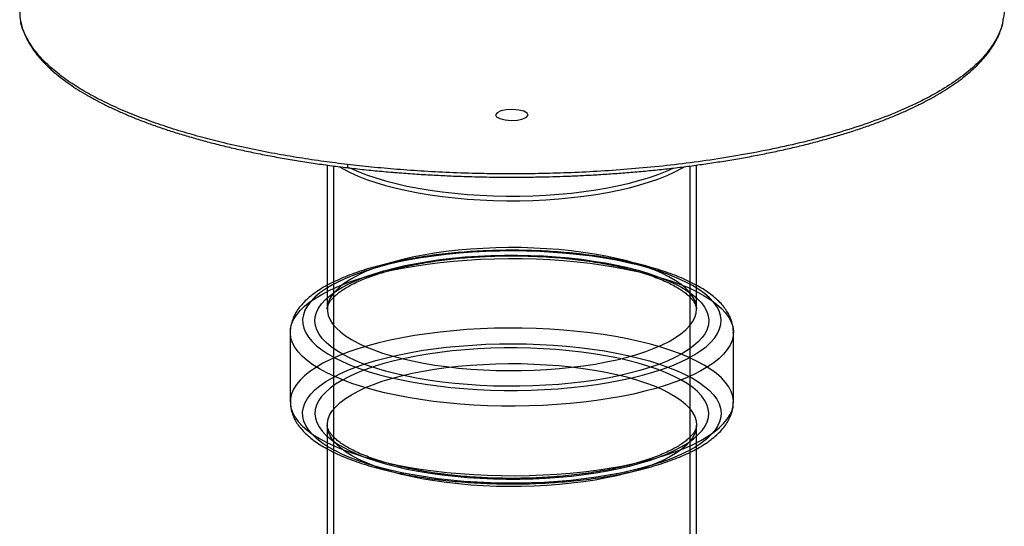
# Paper-space layout '_Dimétrica' of a CAD drawing. Header units: millimetres. Extents: x -216 to 185, y -230 to 523.
# Tile 2 of 3: x -216 to 184, y 22 to 228. Entities that reach past the tile are written whole.
import ezdxf

# ---------------------------------------------------------------- set-up
doc = ezdxf.new("R2010")
doc.units = ezdxf.units.MM

psp = doc.layouts.new('_Dimétrica')

# ---------------------------------------------------------------- linework, layer by layer
at = {"color": 7, "linetype": 'Continuous', "lineweight": 25}
for p, q in [((-215.13, 227.85), (-215.5, 232.05)), ((-90.58, 168.96), (-90.58, 110.43)), ((-88.08, 168.62), (-88.08, -195.98)), ((56.92, -195.98), (56.92, 168.62)), ((59.42, 110.43), (59.42, 168.96)), ((-105.58, 101), (-105.58, 72.72)), ((74.42, 72.72), (74.42, 101)), ((-90.58, 63.29), (-90.58, -7.42)), ((59.42, -7.42), (59.42, 63.29))]:
    psp.add_line(p, q, dxfattribs=at)
at = {"color": 7, "linetype": 'Continuous', "flags": 128}
psp.add_lwpolyline([(-8.99, 189.23), (-9.38, 190.08), (-10.71, 190.81), (-12.79, 191.32), (-15.29, 191.52), (-17.83, 191.39), (-20.03, 190.95), (-21.55, 190.26), (-22.16, 189.42), (-21.77, 188.58), (-20.44, 187.84), (-18.36, 187.33), (-15.87, 187.13), (-13.32, 187.26), (-11.12, 187.71), (-9.6, 188.4), (-8.99, 189.23)], dxfattribs=at)
at = {"color": 7, "linetype": 'Continuous', "lineweight": 25, "flags": 128}
for points in [[(-85.64, 168.27), (-84.15, 167.41), (-81.25, 165.91), (-78.05, 164.48), (-74.57, 163.13), (-70.83, 161.85), (-66.84, 160.67), (-62.63, 159.57), (-58.2, 158.57), (-53.58, 157.67), (-48.79, 156.88), (-43.86, 156.19), (-38.8, 155.62), (-33.63, 155.16), (-28.39, 154.82), (-23.08, 154.59), (-17.75, 154.48), (-12.4, 154.49), (-7.07, 154.62), (-1.78, 154.87), (3.46, 155.24), (8.6, 155.72), (13.64, 156.31), (18.55, 157.02), (23.31, 157.83), (27.89, 158.75), (32.28, 159.77), (36.46, 160.88), (40.4, 162.09), (44.09, 163.38), (47.52, 164.74), (50.66, 166.19), (53.51, 167.69), (54.49, 168.27)], [(-81.09, 167.72), (-78.05, 166.37), (-74.57, 165.01), (-70.83, 163.74), (-66.84, 162.55), (-62.63, 161.46), (-58.2, 160.46), (-53.58, 159.56), (-48.79, 158.77), (-43.86, 158.08), (-38.8, 157.51), (-33.63, 157.05), (-28.39, 156.7), (-23.08, 156.48), (-17.75, 156.37), (-12.4, 156.38), (-7.07, 156.51), (-1.78, 156.76), (3.46, 157.12), (8.6, 157.61), (13.64, 158.2), (18.55, 158.91), (23.31, 159.72), (27.89, 160.64), (32.28, 161.66), (36.46, 162.77), (40.4, 163.97), (44.09, 165.26), (47.52, 166.63), (49.94, 167.72)], [(-45.63, 79.21), (-40.42, 78.62), (-35.1, 78.14), (-29.71, 77.78), (-24.25, 77.53), (-18.76, 77.4), (-13.26, 77.39), (-7.76, 77.5), (-2.3, 77.73), (3.11, 78.07), (8.44, 78.54), (13.66, 79.11), (18.77, 79.8), (23.73, 80.59), (28.53, 81.49), (33.14, 82.5), (37.54, 83.59), (41.73, 84.79), (45.67, 86.07), (49.36, 87.43), (52.77, 88.87), (55.9, 90.38), (58.73, 91.95), (61.24, 93.59), (63.44, 95.27), (65.3, 97), (66.82, 98.76), (68, 100.55), (68.83, 102.37), (69.3, 104.19), (69.42, 106.03), (69.18, 107.86), (68.59, 109.69), (67.64, 111.49), (66.34, 113.28), (64.7, 115.03), (62.72, 116.74), (60.42, 118.41), (57.79, 120.02), (54.86, 121.57), (51.63, 123.06), (48.12, 124.47), (44.35, 125.81), (40.32, 127.06), (36.06, 128.22), (31.58, 129.29), (26.9, 130.26), (22.05, 131.12), (17.04, 131.88), (11.89, 132.53), (6.62, 133.06), (1.26, 133.49), (-4.16, 133.79), (-9.64, 133.98), (-15.14, 134.05), (-20.64, 134), (-26.13, 133.83), (-31.56, 133.54), (-36.93, 133.14), (-42.21, 132.62), (-47.38, 131.99), (-52.42, 131.25), (-57.3, 130.4), (-62.01, 129.45), (-66.52, 128.4), (-70.81, 127.25), (-74.88, 126.01), (-78.7, 124.69), (-82.25, 123.29), (-85.52, 121.81), (-88.5, 120.27), (-91.18, 118.67), (-93.53, 117.01), (-95.56, 115.3), (-97.26, 113.56), (-98.61, 111.78), (-99.61, 109.97), (-100.26, 108.15), (-100.56, 106.32), (-100.5, 104.48), (-100.08, 102.65), (-99.31, 100.84), (-98.18, 99.04), (-96.71, 97.27), (-94.9, 95.54), (-92.76, 93.85), (-90.3, 92.21), (-87.52, 90.62), (-84.44, 89.1), (-81.06, 87.65), (-77.42, 86.28), (-73.52, 84.98), (-69.37, 83.78), (-65, 82.66), (-60.42, 81.64), (-55.65, 80.73), (-50.71, 79.91), (-45.63, 79.21)], [(-43.86, 80.77), (-48.79, 81.46), (-53.58, 82.25), (-58.2, 83.15), (-62.63, 84.15), (-66.84, 85.24), (-70.83, 86.43), (-74.57, 87.7), (-78.05, 89.06), (-81.25, 90.48), (-84.15, 91.98), (-86.75, 93.54), (-89.03, 95.15), (-90.98, 96.81), (-92.6, 98.51), (-93.87, 100.24), (-94.79, 101.99), (-95.36, 103.77), (-95.57, 105.55), (-95.43, 107.33), (-94.93, 109.1), (-94.07, 110.86), (-92.86, 112.6), (-91.31, 114.3), (-89.42, 115.97), (-87.2, 117.59), (-84.66, 119.16), (-81.81, 120.67), (-78.67, 122.11), (-75.24, 123.48), (-71.55, 124.77), (-67.61, 125.97), (-63.43, 127.08), (-59.04, 128.1), (-54.46, 129.02), (-49.7, 129.83), (-44.8, 130.54), (-39.76, 131.13), (-34.61, 131.62), (-29.38, 131.98), (-24.08, 132.23), (-18.75, 132.36), (-13.4, 132.37), (-8.07, 132.26), (-2.76, 132.04), (2.48, 131.69), (7.65, 131.23), (12.71, 130.66), (17.64, 129.97), (22.43, 129.18), (27.05, 128.28), (31.47, 127.28), (35.69, 126.19), (39.68, 125), (43.42, 123.73), (46.9, 122.37), (50.09, 120.94), (53, 119.45), (55.6, 117.89), (57.88, 116.28), (59.83, 114.62), (61.45, 112.92), (62.72, 111.19), (63.64, 109.43), (64.21, 107.66), (64.42, 105.88), (64.28, 104.1), (63.78, 102.33), (62.92, 100.57), (61.71, 98.83), (60.16, 97.13), (58.27, 95.46), (56.05, 93.84), (53.51, 92.27), (50.66, 90.76), (47.52, 89.32), (44.09, 87.95), (40.4, 86.66), (36.46, 85.46), (32.28, 84.35), (27.89, 83.33), (23.31, 82.41), (18.55, 81.6), (13.64, 80.89), (8.6, 80.29), (3.46, 79.81), (-1.78, 79.45), (-7.07, 79.2), (-12.4, 79.07), (-17.75, 79.06), (-23.08, 79.17), (-28.39, 79.39), (-33.63, 79.74), (-38.8, 80.2), (-43.86, 80.77)], [(-42.09, 87.04), (-37.19, 86.49), (-32.18, 86.05), (-27.1, 85.73), (-21.96, 85.52), (-16.79, 85.43), (-11.61, 85.46), (-6.45, 85.61), (-1.34, 85.88), (3.71, 86.27), (8.66, 86.77), (13.5, 87.38), (18.2, 88.11), (22.74, 88.94), (27.1, 89.87), (31.25, 90.9), (35.18, 92.02), (38.87, 93.23), (42.3, 94.53), (45.45, 95.9), (48.32, 97.33), (50.87, 98.84), (53.11, 100.39), (55.03, 101.99), (56.61, 103.64), (57.84, 105.31), (58.72, 107.01), (59.25, 108.73), (59.42, 110.46), (59.24, 112.18), (58.7, 113.9), (57.8, 115.6), (56.56, 117.27), (54.97, 118.92), (53.05, 120.52), (50.79, 122.07), (48.23, 123.57), (45.35, 125.01), (42.19, 126.37), (38.75, 127.66), (35.06, 128.87), (31.12, 129.99), (26.96, 131.02), (22.6, 131.95), (18.05, 132.77), (13.35, 133.49), (8.5, 134.1), (3.55, 134.6), (-1.5, 134.98), (-6.62, 135.25), (-11.78, 135.4), (-16.95, 135.42), (-22.12, 135.33), (-27.26, 135.12), (-32.35, 134.8), (-37.35, 134.35), (-42.25, 133.79), (-47.02, 133.12), (-51.64, 132.35), (-56.1, 131.47), (-60.35, 130.48), (-64.4, 129.41), (-68.21, 128.24), (-71.77, 126.99), (-75.06, 125.65), (-78.07, 124.25), (-80.78, 122.78), (-83.18, 121.25), (-85.26, 119.67), (-87.01, 118.04), (-88.42, 116.38), (-89.48, 114.69), (-90.18, 112.99), (-90.53, 111.26), (-90.53, 109.54), (-90.16, 107.82), (-89.45, 106.11), (-88.38, 104.42), (-86.96, 102.76), (-85.2, 101.14), (-83.11, 99.56), (-80.7, 98.03), (-77.98, 96.56), (-74.96, 95.16), (-71.66, 93.83), (-68.09, 92.58), (-64.27, 91.41), (-60.22, 90.34), (-55.95, 89.36), (-51.5, 88.48), (-46.87, 87.71), (-42.09, 87.04)], [(-47.4, 72.94), (-52.62, 73.66), (-57.7, 74.49), (-62.61, 75.42), (-67.33, 76.46), (-71.85, 77.59), (-76.15, 78.81), (-80.21, 80.12), (-84.02, 81.52), (-87.55, 82.99), (-90.8, 84.53), (-93.76, 86.14), (-96.4, 87.8), (-98.73, 89.52), (-100.73, 91.29), (-102.39, 93.09), (-103.71, 94.92), (-104.68, 96.78), (-105.3, 98.65), (-105.56, 100.53), (-105.48, 102.42), (-105.03, 104.29), (-104.23, 106.16), (-103.09, 108.01), (-101.59, 109.82), (-99.76, 111.61), (-97.6, 113.35), (-95.11, 115.04), (-92.31, 116.68), (-89.2, 118.25), (-85.81, 119.76), (-82.14, 121.19), (-78.2, 122.55), (-74.02, 123.81), (-69.61, 124.99), (-64.98, 126.08), (-60.16, 127.06), (-55.16, 127.94), (-50.01, 128.72), (-44.72, 129.38), (-39.32, 129.94), (-33.82, 130.38), (-28.25, 130.7), (-22.63, 130.91), (-16.98, 131), (-11.33, 130.97), (-5.69, 130.82), (-0.09, 130.55), (5.44, 130.17), (10.9, 129.67), (16.24, 129.06), (21.47, 128.34), (26.54, 127.51), (31.46, 126.58), (36.18, 125.54), (40.7, 124.41), (45, 123.19), (49.06, 121.88), (52.87, 120.48), (56.4, 119.01), (59.65, 117.47), (62.61, 115.86), (65.25, 114.2), (67.58, 112.48), (69.57, 110.72), (71.24, 108.91), (72.56, 107.08), (73.53, 105.22), (74.15, 103.35), (74.41, 101.47), (74.32, 99.58), (73.88, 97.71), (73.08, 95.84), (71.94, 93.99), (70.44, 92.18), (68.61, 90.39), (66.45, 88.65), (63.96, 86.96), (61.16, 85.32), (58.05, 83.75), (54.66, 82.24), (50.99, 80.81), (47.05, 79.45), (42.87, 78.19), (38.46, 77.01), (33.83, 75.92), (29.01, 74.94), (24.01, 74.06), (18.86, 73.28), (13.57, 72.62), (8.17, 72.06), (2.67, 71.62), (-2.9, 71.3), (-8.52, 71.09), (-14.17, 71), (-19.82, 71.03), (-25.46, 71.18), (-31.06, 71.45), (-36.59, 71.83), (-42.05, 72.33), (-47.4, 72.94)], [(-47.4, 44.65), (-42.05, 44.04), (-36.59, 43.55), (-31.06, 43.16), (-25.46, 42.9), (-19.82, 42.75), (-14.17, 42.72), (-8.52, 42.81), (-2.9, 43.01), (2.67, 43.34), (8.17, 43.78), (13.57, 44.33), (18.86, 45), (24.01, 45.77), (29.01, 46.66), (33.83, 47.64), (38.46, 48.72), (42.87, 49.9), (47.05, 51.17), (50.99, 52.52), (54.66, 53.96), (58.05, 55.46), (61.16, 57.04), (63.96, 58.68), (66.45, 60.37), (68.61, 62.11), (70.44, 63.89), (71.94, 65.71), (73.08, 67.56), (73.88, 69.42), (74.32, 71.3), (74.41, 73.18), (74.15, 75.07), (73.53, 76.94), (72.56, 78.8), (71.24, 80.63), (69.57, 82.43), (67.58, 84.19), (65.25, 85.91), (62.61, 87.58), (59.65, 89.18), (56.4, 90.73), (52.87, 92.2), (49.06, 93.59), (45, 94.9), (40.7, 96.13), (36.18, 97.26), (31.46, 98.29), (26.54, 99.23), (21.47, 100.06), (16.24, 100.78), (10.9, 101.39), (5.44, 101.89), (-0.09, 102.27), (-5.69, 102.53), (-11.33, 102.68), (-16.98, 102.71), (-22.63, 102.62), (-28.25, 102.42), (-33.82, 102.09), (-39.32, 101.65), (-44.72, 101.1), (-50.01, 100.43), (-55.16, 99.66), (-60.16, 98.78), (-64.98, 97.79), (-69.61, 96.71), (-74.02, 95.53), (-78.2, 94.26), (-82.14, 92.91), (-85.81, 91.48), (-89.2, 89.97), (-92.31, 88.39), (-95.11, 86.76), (-97.6, 85.06), (-99.76, 83.32), (-101.59, 81.54), (-103.09, 79.72), (-104.23, 77.88), (-105.03, 76.01), (-105.48, 74.13), (-105.56, 72.25), (-105.3, 70.36), (-104.68, 68.49), (-103.71, 66.63), (-102.39, 64.8), (-100.73, 63), (-98.73, 61.24), (-96.4, 59.52), (-93.76, 57.85), (-90.8, 56.25), (-87.55, 54.71), (-84.02, 53.23), (-80.21, 51.84), (-76.15, 50.53), (-71.85, 49.3), (-67.33, 48.17), (-62.61, 47.14), (-57.7, 46.2), (-52.62, 45.37), (-47.4, 44.65)], [(-45.63, 41.5), (-50.71, 42.2), (-55.65, 43.01), (-60.42, 43.93), (-65, 44.95), (-69.37, 46.06), (-73.52, 47.27), (-77.42, 48.56), (-81.06, 49.94), (-84.44, 51.39), (-87.52, 52.91), (-90.3, 54.5), (-92.76, 56.14), (-94.9, 57.83), (-96.71, 59.56), (-98.18, 61.33), (-99.31, 63.12), (-100.08, 64.94), (-100.5, 66.77), (-100.56, 68.61), (-100.26, 70.44), (-99.61, 72.26), (-98.61, 74.06), (-97.26, 75.84), (-95.56, 77.59), (-93.53, 79.29), (-91.18, 80.95), (-88.5, 82.56), (-85.52, 84.1), (-82.25, 85.58), (-78.7, 86.98), (-74.88, 88.3), (-70.81, 89.54), (-66.52, 90.68), (-62.01, 91.73), (-57.3, 92.69), (-52.42, 93.54), (-47.38, 94.28), (-42.21, 94.91), (-36.93, 95.43), (-31.56, 95.83), (-26.13, 96.12), (-20.64, 96.28), (-15.14, 96.33), (-9.64, 96.27), (-4.16, 96.08), (1.26, 95.77), (6.62, 95.35), (11.89, 94.82), (17.04, 94.17), (22.05, 93.41), (26.9, 92.54), (31.58, 91.58), (36.06, 90.51), (40.32, 89.35), (44.35, 88.1), (48.12, 86.76), (51.63, 85.35), (54.86, 83.86), (57.79, 82.31), (60.42, 80.7), (62.72, 79.03), (64.7, 77.32), (66.34, 75.56), (67.64, 73.78), (68.59, 71.97), (69.18, 70.15), (69.42, 68.32), (69.3, 66.48), (68.83, 64.65), (68, 62.84), (66.82, 61.05), (65.3, 59.28), (63.44, 57.56), (61.24, 55.87), (58.73, 54.24), (55.9, 52.67), (52.77, 51.16), (49.36, 49.72), (45.67, 48.36), (41.73, 47.08), (37.54, 45.88), (33.14, 44.78), (28.53, 43.78), (23.73, 42.88), (18.77, 42.08), (13.66, 41.4), (8.44, 40.82), (3.11, 40.36), (-2.3, 40.02), (-7.76, 39.79), (-13.26, 39.68), (-18.76, 39.69), (-24.25, 39.82), (-29.71, 40.06), (-35.1, 40.43), (-40.42, 40.91), (-45.63, 41.5)], [(-43.86, 43.06), (-38.8, 42.48), (-33.63, 42.02), (-28.39, 41.68), (-23.08, 41.45), (-17.75, 41.35), (-12.4, 41.36), (-7.07, 41.49), (-1.78, 41.74), (3.46, 42.1), (8.6, 42.58), (13.64, 43.18), (18.55, 43.88), (23.31, 44.7), (27.89, 45.62), (32.28, 46.63), (36.46, 47.75), (40.4, 48.95), (44.09, 50.24), (47.52, 51.61), (50.66, 53.05), (53.51, 54.56), (56.05, 56.12), (58.27, 57.75), (60.16, 59.41), (61.71, 61.12), (62.92, 62.85), (63.78, 64.61), (64.28, 66.39), (64.42, 68.17), (64.21, 69.95), (63.64, 71.72), (62.72, 73.48), (61.45, 75.21), (59.83, 76.91), (57.88, 78.57), (55.6, 80.18), (53, 81.74), (50.09, 83.23), (46.9, 84.66), (43.42, 86.01), (39.68, 87.29), (35.69, 88.47), (31.47, 89.57), (27.05, 90.57), (22.43, 91.47), (17.64, 92.26), (12.71, 92.95), (7.65, 93.52), (2.48, 93.98), (-2.76, 94.32), (-8.07, 94.55), (-13.4, 94.66), (-18.75, 94.65), (-24.08, 94.52), (-29.38, 94.27), (-34.61, 93.9), (-39.76, 93.42), (-44.8, 92.83), (-49.7, 92.12), (-54.46, 91.31), (-59.04, 90.39), (-63.43, 89.37), (-67.61, 88.26), (-71.55, 87.05), (-75.24, 85.77), (-78.67, 84.4), (-81.81, 82.96), (-84.66, 81.45), (-87.2, 79.88), (-89.42, 78.26), (-91.31, 76.59), (-92.86, 74.89), (-94.07, 73.15), (-94.93, 71.39), (-95.43, 69.62), (-95.57, 67.83), (-95.36, 66.05), (-94.79, 64.28), (-93.87, 62.53), (-92.6, 60.8), (-90.98, 59.1), (-89.03, 57.44), (-86.75, 55.83), (-84.15, 54.27), (-81.25, 52.77), (-78.05, 51.34), (-74.57, 49.99), (-70.83, 48.72), (-66.84, 47.53), (-62.63, 46.43), (-58.2, 45.44), (-53.58, 44.54), (-48.79, 43.74), (-43.86, 43.06)], [(-42.09, 39.9), (-46.87, 40.57), (-51.5, 41.34), (-55.95, 42.22), (-60.22, 43.2), (-64.27, 44.27), (-68.09, 45.44), (-71.66, 46.69), (-74.96, 48.02), (-77.98, 49.42), (-80.7, 50.89), (-83.11, 52.42), (-85.2, 53.99), (-86.96, 55.62), (-88.38, 57.28), (-89.45, 58.97), (-90.16, 60.68), (-90.53, 62.4), (-90.53, 64.12), (-90.18, 65.84), (-89.48, 67.55), (-88.42, 69.24), (-87.01, 70.9), (-85.26, 72.53), (-83.18, 74.11), (-80.78, 75.64), (-78.07, 77.11), (-75.06, 78.51), (-71.77, 79.84), (-68.21, 81.1), (-64.4, 82.27), (-60.35, 83.34), (-56.1, 84.33), (-51.64, 85.21), (-47.02, 85.98), (-42.25, 86.65), (-37.35, 87.21), (-32.35, 87.65), (-27.26, 87.98), (-22.12, 88.19), (-16.95, 88.28), (-11.78, 88.26), (-6.62, 88.11), (-1.5, 87.84), (3.55, 87.46), (8.5, 86.96), (13.35, 86.35), (18.05, 85.63), (22.6, 84.81), (26.96, 83.88), (31.12, 82.85), (35.06, 81.73), (38.75, 80.52), (42.19, 79.23), (45.35, 77.87), (48.23, 76.43), (50.79, 74.93), (53.05, 73.38), (54.97, 71.77), (56.56, 70.13), (57.8, 68.46), (58.7, 66.76), (59.24, 65.04), (59.42, 63.32), (59.25, 61.59), (58.72, 59.87), (57.84, 58.17), (56.61, 56.5), (55.03, 54.85), (53.11, 53.25), (50.87, 51.69), (48.32, 50.19), (45.45, 48.76), (42.3, 47.39), (38.87, 46.09), (35.18, 44.88), (31.25, 43.76), (27.1, 42.73), (22.74, 41.8), (18.2, 40.97), (13.5, 40.24), (8.66, 39.63), (3.71, 39.13), (-1.34, 38.74), (-6.45, 38.47), (-11.61, 38.32), (-16.79, 38.29), (-21.96, 38.38), (-27.1, 38.58), (-32.18, 38.91), (-37.19, 39.35), (-42.09, 39.9)]]:
    psp.add_lwpolyline(points, dxfattribs=at)
at = {"color": 7, "linetype": 'Continuous', "lineweight": 25}
for points, knots in [([(184.35, 232.05), (184.38, 231.82), (184.52, 230.49), (184.19, 229.16), (183.91, 228.06)], [0, 0, 0, 0, 0.172396, 1, 1, 1, 1]), ([(183.91, 228.06), (183.82, 227.35), (183.51, 224.81), (181.56, 220.46), (178.07, 215.06), (173.15, 209.75), (166.94, 204.6), (159.49, 199.66), (150.9, 194.97), (141.29, 190.57), (130.78, 186.51), (119.53, 182.8), (107.66, 179.46), (95.35, 176.5), (82.72, 173.92), (69.91, 171.72), (57.06, 169.88), (44.26, 168.38), (31.62, 167.22), (19.22, 166.36), (7.13, 165.77), (-4.6, 165.45), (-15.92, 165.35), (-27.48, 165.46), (-39.2, 165.81), (-50.98, 166.4), (-62.08, 167.18), (-72.51, 168.1), (-79.16, 168.85), (-82.39, 169.21)], [0, 0, 0, 0, 0.0172554, 0.061773, 0.1065981, 0.1515786, 0.1965591, 0.2413842, 0.2859018, 0.3299658, 0.3734394, 0.4161967, 0.4581251, 0.499126, 0.5391159, 0.5780264, 0.615804, 0.652409, 0.6878152, 0.7220081, 0.7549842, 0.7867489, 0.817316, 0.8467056, 0.8804537, 0.9125963, 0.9431922, 0.9723048, 1, 1, 1, 1]), ([(-82.39, 169.21), (-85.6, 169.61), (-92.17, 170.42), (-102.02, 171.9), (-112.11, 173.62), (-122.38, 175.64), (-132.13, 177.83), (-141.33, 180.17), (-149.94, 182.62), (-158.43, 185.34), (-166.72, 188.33), (-174.73, 191.6), (-182.34, 195.16), (-189.46, 199), (-195.97, 203.13), (-201.75, 207.53), (-206.68, 212.19), (-210.69, 217.07), (-213.49, 222.16), (-214.96, 225.78), (-215.11, 227.69), (-215.13, 227.85)], [0, 0, 0, 0, 0.043934, 0.090115, 0.13865, 0.189639, 0.243174, 0.289796, 0.338285, 0.388674, 0.440985, 0.495226, 0.551391, 0.609459, 0.669386, 0.731111, 0.794548, 0.859588, 0.9261, 0.993927, 1, 1, 1, 1]), ([(-215.11, 227.52), (-215.06, 227.21), (-214.87, 226.03), (-214.25, 223.99), (-213.25, 221.42), (-211.95, 218.86), (-210.37, 216.32), (-208.52, 213.81), (-206.39, 211.33), (-203.99, 208.89), (-201.33, 206.49), (-198.41, 204.13), (-195.23, 201.82), (-191.81, 199.55), (-188.14, 197.34), (-184.23, 195.17), (-180.09, 193.07), (-175.72, 191.02), (-171.14, 189.02), (-166.33, 187.09), (-161.32, 185.22), (-156.1, 183.42), (-150.69, 181.69), (-145.1, 180.03), (-139.32, 178.44), (-133.38, 176.92), (-127.27, 175.48), (-121.01, 174.12), (-114.61, 172.84), (-108.07, 171.64), (-101.41, 170.53), (-94.63, 169.5), (-88.15, 168.61), (-83.89, 168.09), (-81.95, 167.86)], [0, 0, 0, 0, 0.011201, 0.042507, 0.073991, 0.105667, 0.13752, 0.169517, 0.201623, 0.233802, 0.266026, 0.298276, 0.330534, 0.362789, 0.395039, 0.427279, 0.45951, 0.49173, 0.523939, 0.556138, 0.588327, 0.620505, 0.652673, 0.68483, 0.716975, 0.749109, 0.781228, 0.813333, 0.845419, 0.877484, 0.909523, 0.94153, 0.973496, 1, 1, 1, 1]), ([(-15.58, 164.05), (-12.92, 164.06), (-9.17, 164.07), (-3.62, 164.16), (1.17, 164.28), (6.86, 164.46), (12.84, 164.72), (19.08, 165.05), (25.48, 165.47), (32, 165.96), (38.58, 166.54), (45.19, 167.21), (51.8, 167.96), (58.39, 168.79), (64.93, 169.71), (71.4, 170.72), (77.79, 171.8), (84.08, 172.96), (90.26, 174.21), (96.31, 175.53), (102.23, 176.92), (108, 178.39), (113.61, 179.93), (119.06, 181.54), (124.33, 183.22), (129.42, 184.96), (134.31, 186.76), (139.01, 188.62), (143.5, 190.54), (147.78, 192.51), (151.84, 194.53), (155.69, 196.6), (159.3, 198.72), (162.69, 200.88), (165.85, 203.08), (168.77, 205.33), (171.45, 207.61), (173.89, 209.94), (176.09, 212.29), (178.04, 214.69), (179.74, 217.12), (181.19, 219.58), (182.38, 222.07), (183.3, 224.6), (183.84, 226.49), (183.99, 227.55), (184.01, 227.74)], [0, 0, 0, 0, 0.026464, 0.037388, 0.055491, 0.074309, 0.094503, 0.115575, 0.137323, 0.159584, 0.182245, 0.205221, 0.228446, 0.251871, 0.275458, 0.299176, 0.322999, 0.346907, 0.370882, 0.39491, 0.418979, 0.443079, 0.467199, 0.491332, 0.515471, 0.53961, 0.563743, 0.587866, 0.611974, 0.636064, 0.660132, 0.684178, 0.708198, 0.732192, 0.75616, 0.780101, 0.804016, 0.827903, 0.851762, 0.875593, 0.899399, 0.923183, 0.946959, 0.97075, 0.9946, 1, 1, 1, 1]), ([(-82.39, 169.21), (-82.38, 168.98), (-82.37, 168.62), (-82.28, 168.26), (-82.2, 168.04), (-82.09, 167.91), (-82.01, 167.84), (-81.96, 167.86), (-81.95, 167.86)], [0, 0, 0, 0, 0.31279, 0.479927, 0.649617, 0.818291, 0.982506, 1, 1, 1, 1]), ([(-81.95, 167.86), (-81.56, 167.81), (-78.85, 167.48), (-73.75, 166.94), (-66.67, 166.26), (-59.55, 165.68), (-52.44, 165.18), (-45.42, 164.79), (-38.55, 164.48), (-32.45, 164.28), (-27.07, 164.15), (-21.66, 164.07), (-17.83, 164.06), (-15.58, 164.05)], [0, 0, 0, 0, 0.018565, 0.127895, 0.236854, 0.345253, 0.452739, 0.558584, 0.660984, 0.760006, 0.830203, 0.900108, 1, 1, 1, 1]), ([(74.38, 100.97), (74.39, 101.33), (74.42, 102.4), (74.12, 104.17), (73.51, 106.25), (72.59, 108.28), (71.38, 110.27), (69.85, 112.22), (68, 114.13), (65.83, 116), (63.34, 117.8), (60.55, 119.53), (57.5, 121.17), (54.2, 122.71), (50.67, 124.17), (46.92, 125.53), (42.97, 126.8), (38.82, 127.98), (34.49, 129.06), (30, 130.05), (25.35, 130.93), (20.57, 131.72), (15.67, 132.41), (10.66, 133), (5.56, 133.48), (0.39, 133.86), (-4.83, 134.13), (-10.09, 134.29), (-15.37, 134.35), (-20.65, 134.3), (-25.91, 134.15), (-31.14, 133.88), (-36.31, 133.51), (-41.41, 133.04), (-46.42, 132.46), (-51.32, 131.78), (-56.11, 131), (-60.76, 130.13), (-65.25, 129.15), (-69.58, 128.08), (-73.72, 126.92), (-77.68, 125.67), (-81.43, 124.32), (-84.96, 122.88), (-88.27, 121.36), (-91.34, 119.74), (-94.17, 118.02), (-96.73, 116.19), (-99.01, 114.27), (-100.99, 112.24), (-102.64, 110.13), (-103.92, 107.95), (-104.85, 105.74), (-105.39, 103.53), (-105.61, 101.94), (-105.56, 101.1), (-105.56, 101)], [0, 0, 0, 0, 0.008178, 0.024444, 0.040772, 0.05744, 0.074678, 0.092634, 0.111328, 0.130637, 0.150342, 0.170222, 0.1901, 0.209898, 0.229597, 0.249196, 0.268706, 0.288139, 0.307507, 0.32682, 0.346088, 0.365319, 0.38452, 0.403696, 0.422853, 0.441994, 0.461124, 0.480246, 0.499364, 0.51848, 0.537597, 0.556718, 0.575846, 0.594984, 0.614136, 0.633306, 0.652499, 0.671719, 0.690972, 0.710267, 0.729612, 0.749016, 0.768492, 0.788052, 0.80771, 0.827479, 0.847364, 0.867352, 0.88738, 0.907272, 0.92678, 0.945632, 0.963662, 0.980901, 0.997542, 1, 1, 1, 1]), ([(-90.56, 110.44), (-90.57, 110.47), (-90.6, 110.82), (-90.47, 111.41), (-90.16, 112.34), (-89.61, 113.34), (-88.79, 114.44), (-87.66, 115.63), (-86.25, 116.85), (-84.55, 118.09), (-82.56, 119.34), (-80.29, 120.58), (-77.72, 121.81), (-74.89, 123), (-71.79, 124.15), (-68.44, 125.25), (-64.85, 126.28), (-61.05, 127.25), (-57.04, 128.15), (-52.86, 128.96), (-48.51, 129.69), (-44.01, 130.33), (-39.4, 130.88), (-34.68, 131.32), (-29.87, 131.67), (-25, 131.92), (-20.1, 132.07), (-15.17, 132.11), (-10.24, 132.05), (-5.34, 131.89), (-0.47, 131.62), (4.32, 131.26), (9.03, 130.79), (13.64, 130.23), (18.12, 129.57), (22.45, 128.83), (26.62, 127.99), (30.61, 127.08), (34.39, 126.09), (37.95, 125.04), (41.28, 123.92), (44.35, 122.75), (47.16, 121.54), (49.68, 120.3), (51.92, 119.04), (53.85, 117.78), (55.48, 116.54), (56.81, 115.34), (57.83, 114.2), (58.58, 113.14), (59.08, 112.18), (59.35, 111.29), (59.46, 110.74), (59.42, 110.43), (59.42, 110.4)], [0, 0, 0, 0, 0.003078, 0.027163, 0.047472, 0.066378, 0.086472, 0.105771, 0.1248, 0.143799, 0.162864, 0.182054, 0.201388, 0.220864, 0.240469, 0.260188, 0.280005, 0.299904, 0.319873, 0.3399, 0.359974, 0.380088, 0.400233, 0.420404, 0.440595, 0.460801, 0.481018, 0.501241, 0.521467, 0.541691, 0.561908, 0.582116, 0.602308, 0.622482, 0.642631, 0.66275, 0.682832, 0.702868, 0.72285, 0.742766, 0.762605, 0.782351, 0.801988, 0.8215, 0.84087, 0.86009, 0.879161, 0.898113, 0.917029, 0.936015, 0.955363, 0.975652, 0.998073, 1, 1, 1, 1]), ([(-105.55, 72.6), (-105.54, 72.03), (-105.5, 70.75), (-105.08, 68.78), (-104.36, 66.72), (-103.34, 64.71), (-102.01, 62.73), (-100.37, 60.79), (-98.4, 58.9), (-96.11, 57.05), (-93.51, 55.28), (-90.62, 53.58), (-87.48, 51.98), (-84.09, 50.46), (-80.48, 49.04), (-76.65, 47.71), (-72.63, 46.48), (-68.41, 45.33), (-64.03, 44.29), (-59.48, 43.34), (-54.78, 42.48), (-50.36, 41.79), (-47.48, 41.41), (-46.25, 41.25)], [0, 0, 0, 0, 0.033749, 0.075914, 0.11851, 0.162221, 0.207581, 0.254866, 0.30399, 0.35452, 0.405855, 0.457472, 0.508968, 0.560229, 0.611227, 0.661977, 0.712506, 0.762846, 0.813027, 0.863077, 0.913017, 0.962868, 1, 1, 1, 1]), ([(-46.25, 41.25), (-45.38, 41.15), (-42.85, 40.84), (-38.58, 40.4), (-33.43, 39.98), (-28.23, 39.67), (-22.98, 39.47), (-17.71, 39.37), (-12.42, 39.38), (-7.15, 39.5), (-1.91, 39.73), (3.28, 40.06), (8.41, 40.49), (13.45, 41.03), (18.4, 41.67), (23.23, 42.42), (27.93, 43.26), (32.48, 44.2), (36.87, 45.23), (41.08, 46.36), (45.11, 47.58), (48.93, 48.89), (52.55, 50.3), (55.94, 51.79), (59.1, 53.38), (62.01, 55.06), (64.67, 56.85), (67.06, 58.73), (69.16, 60.72), (70.93, 62.81), (72.35, 64.97), (73.41, 67.17), (74.08, 69.38), (74.41, 71.24), (74.39, 72.34), (74.38, 72.71)], [0, 0, 0, 0, 0.016432, 0.047672, 0.078891, 0.110089, 0.141273, 0.172447, 0.203617, 0.234788, 0.265963, 0.297147, 0.328345, 0.359565, 0.39081, 0.42209, 0.453411, 0.484784, 0.51622, 0.54773, 0.579332, 0.611043, 0.642883, 0.674876, 0.707042, 0.739397, 0.771932, 0.804592, 0.837146, 0.869238, 0.900412, 0.930312, 0.958865, 0.986306, 1, 1, 1, 1]), ([(-43.23, 43.3), (-44.04, 43.41), (-46.36, 43.71), (-50.1, 44.28), (-54.41, 45.04), (-58.54, 45.89), (-62.49, 46.82), (-66.23, 47.82), (-69.75, 48.89), (-73.03, 50.01), (-76.05, 51.19), (-78.81, 52.41), (-81.28, 53.65), (-83.46, 54.91), (-85.33, 56.17), (-86.91, 57.4), (-88.17, 58.6), (-89.15, 59.72), (-89.85, 60.77), (-90.29, 61.71), (-90.54, 62.55), (-90.56, 63.05), (-90.56, 63.3)], [0, 0, 0, 0, 0.027638, 0.080087, 0.132466, 0.184744, 0.2369, 0.28891, 0.340742, 0.392365, 0.443739, 0.494822, 0.545571, 0.595945, 0.645923, 0.695523, 0.74484, 0.794101, 0.843651, 0.894354, 0.947934, 1, 1, 1, 1]), ([(59.42, 63.26), (59.4, 62.95), (59.36, 62.39), (59.04, 61.46), (58.52, 60.46), (57.72, 59.37), (56.61, 58.18), (55.22, 56.96), (53.55, 55.72), (51.58, 54.47), (49.32, 53.23), (46.78, 52.01), (43.97, 50.81), (40.89, 49.66), (37.56, 48.56), (33.99, 47.51), (30.2, 46.54), (26.21, 45.64), (22.04, 44.81), (17.71, 44.08), (13.22, 43.43), (8.61, 42.88), (3.9, 42.42), (-0.9, 42.07), (-5.76, 41.81), (-10.67, 41.66), (-15.59, 41.6), (-20.52, 41.66), (-25.43, 41.81), (-30.3, 42.07), (-35.1, 42.43), (-39.42, 42.84), (-42.09, 43.17), (-43.23, 43.3)], [0, 0, 0, 0, 0.0403817, 0.0736582, 0.1045309, 0.137362, 0.1687938, 0.1997355, 0.2306134, 0.2615852, 0.2927569, 0.3241618, 0.3557977, 0.3876455, 0.4196804, 0.4518761, 0.4842082, 0.5166548, 0.5491965, 0.5818172, 0.6145025, 0.6472405, 0.6800207, 0.7128341, 0.7456725, 0.7785288, 0.8113962, 0.8442683, 0.877138, 0.909998, 0.9428418, 0.9756626, 1, 1, 1, 1])]:
    psp.add_open_spline(points, degree=3, knots=knots, dxfattribs=at)

doc.saveas('drawing.dxf')
